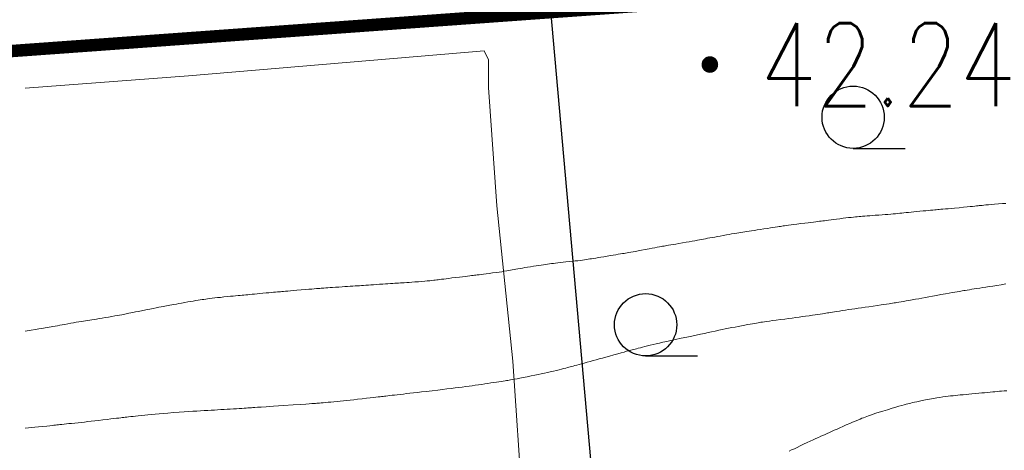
# Model space of a CAD drawing. Extents: x 39508475 to 39522402, y 3783947 to 3795549.
# Tile 29 of 256: x 39510000 to 39510024, y 3794294 to 3794304. Entities that reach past the tile are written whole.
import ezdxf
from ezdxf.enums import TextEntityAlignment as Align

# ---------------------------------------------------------------- set-up
doc = ezdxf.new("R2010")
doc.units = 0
doc.linetypes.add('X3', pattern=[5, 4, -1])
doc.layers.get('0').update_dxf_attribs({"linetype": 'CONTINUOUS'})
for name, color, linetype in [('DLSS', 4, 'CONTINUOUS'), ('GCD', 1, 'CONTINUOUS'), ('JCDL_DGX', 30, 'CONTINUOUS'), ('ZBTZ', 3, 'CONTINUOUS'), ('断面线', 2, 'CONTINUOUS')]:
    doc.layers.add(name, color=color, linetype=linetype)
doc.styles.add('HZ', font='rs', dxfattribs={"width": 0.8, "bigfont": 'hztxt'})
doc.linetypes.add('X4', pattern='A,0,-1e-09,[149,symbolx.shx,S=0.15,R=0,X=0,Y=0],-1.6', length=1.6)

# ---------------------------------------------------------------- blocks, each defined once
blk = doc.blocks.new('9330003')
at = {"color": 0}
blk.add_line((0, -0.75), (1.25, -0.75), dxfattribs=at)
blk.add_circle((0, 0), 0.75, dxfattribs=at)
blk = doc.blocks.new('gc200')
at = {"const_width": 0.2}
blk.add_lwpolyline([(-0.1, 0, 1), (0.1, 0, 1)], format="xyb", close=True, dxfattribs=at)

msp = doc.modelspace()

# ---------------------------------------------------------------- linework, layer by layer
at = {"layer": 'DLSS', "linetype": 'X3', "const_width": 0.3, "flags": 128}
msp.add_lwpolyline([(39509115.83491, 3794201.06317), (39509126.55477, 3794210.45786), (39509130.51645, 3794212.39892), (39509159.51346, 3794215.03875), (39509207.40211, 3794218.07486), (39509225.30682, 3794219.3266), (39509228.88011, 3794222.19936), (39509238.6678, 3794234.85502), (39509242.86251, 3794239.51355), (39509257.02184, 3794243.48767), (39509261.91569, 3794243.64296), (39509289.12945, 3794241.93669), (39509315.64685, 3794240.14964), (39509332.75644, 3794241.46991), (39509358.18356, 3794240.22775), (39509379.27259, 3794241.62566), (39509386.18611, 3794243.10086), (39509391.15764, 3794243.10086), (39509400.47925, 3794243.02322), (39509412.38861, 3794242.17313), (39509417.74853, 3794241.62963), (39509421.7879, 3794241.78491), (39509427.69158, 3794242.4837), (39509444.41727, 3794243.49631), (39509465.80709, 3794243.8098), (39509489.91103, 3794245.05208), (39509517.2818, 3794246.99312), (39509553.9022, 3794250.41078), (39509589.12197, 3794254.9263), (39509630.63833, 3794256.99329), (39509680.16049, 3794263.82929), (39509707.62118, 3794265.56804), (39509737.86388, 3794269.93302), (39509794.70316, 3794276.15403), (39509850.66557, 3794282.62754), (39509880.16374, 3794286.35696), (39509954.7622, 3794297.42352), (39509964.21347, 3794301.81731), (39509969.9282, 3794302.14685), (39509974.54394, 3794302.14685), (39509978.17059, 3794302.14685), (39510023.11311, 3794305.38856), (39510088.4093, 3794314.72115), (39510113.14818, 3794318.86658), (39510126.22235, 3794322.50133), (39510146.96289, 3794323.37704), (39510152.85059, 3794324.06937), (39510158.39196, 3794324.24245), (39510167.13694, 3794324.58862), (39510192.46151, 3794325.19962), (39510213.7981, 3794325.72108), (39510219.59923, 3794326.67304), (39510232.6734, 3794327.45191), (39510260.06199, 3794328.23403), (39510275.49099, 3794329.01616), (39510282.07137, 3794329.01616), (39510298.4572, 3794329.01616), (39510315.18874, 3794329.96812), (39510324.10689, 3794330.66045), (39510329.9946, 3794331.09316), (39510345.52681, 3794332.48107), (39510368.32346, 3794333.43303), (39510394.05735, 3794334.64786), (39510406.00594, 3794336.3787), (39510417.98073, 3794338.02494), (39510452.54562, 3794337.59495), (39510479.78196, 3794337.59495), (39510543.88737, 3794336.29021), (39510556.54105, 3794336.29021), (39510581.31334, 3794336.5755), (39510618.07159, 3794335.43437), (39510652.44832, 3794335.43437), (39510686.25779, 3794334.29324), (39510720.16144, 3794334.10306), (39510731.95885, 3794334.10306), (39510761.49667, 3794334.57853), (39510795.67906, 3794334.00867), (39510826.72559, 3794333.05773), (39510851.78793, 3794333.24763), (39510863.29993, 3794332.96235), (39510872.81399, 3794332.96235), (39510879.28354, 3794332.96235), (39510904.25142, 3794334.68248), (39510911.4821, 3794334.68248), (39510945.95909, 3794333.15468), (39510980.63469, 3794333.24978), (39511012.8349, 3794333.44196), (39511047.12356, 3794333.63215), (39511082.55429, 3794334.48799), (39511110.90615, 3794335.43893), (39511139.01686, 3794333.15668), (39511167.68643, 3794331.15756), (39511206.73306, 3794327.91649), (39511240.07003, 3794325.43789), (39511276.54237, 3794319.63185), (39511308.7302, 3794313.92021), (39511343.5952, 3794306.68404), (39511391.97605, 3794294.40404), (39511438.25927, 3794284.49665), (39511464.71904, 3794278.31282), (39511487.58485, 3794272.97939), (39511519.49325, 3794265.93385), (39511557.88793, 3794257.24632), (39511582.13035, 3794253.86736), (39511626.90746, 3794244.6447), (39511638.75233, 3794243.03028), (39511652.34701, 3794240.60866), (39511681.84907, 3794233.47304), (39511694.36696, 3794234.68385), (39511704.89158, 3794235.23448), (39511713.97404, 3794237.88499), (39511732.37087, 3794243.38601), (39511778.62181, 3794247.98241), (39511821.93597, 3794253.29104), (39511832.70661, 3794255.42448), (39511837.05448, 3794256.48442), (39511843.94745, 3794257.22638), (39511884.35086, 3794263.798), (39511944.43671, 3794272.07796), (39511959.43624, 3794278.03052), (39511964.42039, 3794279.51443), (39511972.798, 3794281.8463), (39511984.56908, 3794284.07217), (39512007.92628, 3794289.3808), (39512054.95431, 3794294.47983), (39512090.72123, 3794299.15106), (39512102.49231, 3794301.16494), (39512112.4606, 3794301.58891), (39512113.8392, 3794302.11889)], dxfattribs=at)
at = {"layer": 'JCDL_DGX', "color": 42, "linetype": 'Continuous', "lineweight": 15, "true_color": 0xc28700}
for points in [[(39510000, 3794296.956), (39510000.1439, 3794296.97773), (39510000.2518, 3794296.99419), (39510000.33083, 3794297.00648), (39510000.39, 3794297.016), (39510000.44017, 3794297.02426), (39510000.4854, 3794297.03185), (39510000.52951, 3794297.03942), (39510000.57639, 3794297.04762), (39510000.62386, 3794297.05599), (39510000.67016, 3794297.06418), (39510000.71953, 3794297.07295), (39510000.776, 3794297.083), (39510000.83485, 3794297.09356), (39510000.89317, 3794297.10423), (39510000.95636, 3794297.11601), (39510001.02951, 3794297.12984), (39510001.10297, 3794297.14369), (39510001.16732, 3794297.15552), (39510001.22782, 3794297.16629), (39510001.29, 3794297.177), (39510001.3501, 3794297.18713), (39510001.40279, 3794297.19573), (39510001.4524, 3794297.20346), (39510001.50345, 3794297.21106), (39510001.55468, 3794297.21866), (39510001.60497, 3794297.22637), (39510001.65895, 3794297.23492), (39510001.721, 3794297.245), (39510001.78613, 3794297.25568), (39510001.85168, 3794297.26649), (39510001.92381, 3794297.27846), (39510002.00826, 3794297.29254), (39510002.09185, 3794297.30657), (39510002.16074, 3794297.31836), (39510002.22017, 3794297.32884), (39510002.276, 3794297.339), (39510002.32699, 3794297.34847), (39510002.36829, 3794297.35635), (39510002.40294, 3794297.36325), (39510002.43445, 3794297.36983), (39510002.46614, 3794297.37651), (39510002.50147, 3794297.38379), (39510002.54405, 3794297.39241), (39510002.597, 3794297.403), (39510002.65631, 3794297.41485), (39510002.72277, 3794297.42817), (39510002.80319, 3794297.44435), (39510002.90345, 3794297.46455), (39510003.00411, 3794297.48479), (39510003.08604, 3794297.50112), (39510003.15535, 3794297.51473), (39510003.219, 3794297.527), (39510003.27693, 3794297.53805), (39510003.32475, 3794297.54705), (39510003.36613, 3794297.55468), (39510003.40511, 3794297.5617), (39510003.44377, 3794297.56861), (39510003.48395, 3794297.57584), (39510003.52952, 3794297.58409), (39510003.584, 3794297.594), (39510003.64209, 3794297.60461), (39510003.70119, 3794297.61551), (39510003.76691, 3794297.62773), (39510003.84442, 3794297.64222), (39510003.92216, 3794297.65666), (39510003.98873, 3794297.66863), (39510004.04945, 3794297.67908), (39510004.11, 3794297.689), (39510004.16749, 3794297.69818), (39510004.2167, 3794297.70581), (39510004.26156, 3794297.7125), (39510004.30627, 3794297.71888), (39510004.35114, 3794297.7251), (39510004.39657, 3794297.73116), (39510004.44687, 3794297.73761), (39510004.506, 3794297.745), (39510004.56876, 3794297.75262), (39510004.63269, 3794297.75997), (39510004.70386, 3794297.7677), (39510004.78786, 3794297.77647), (39510004.87187, 3794297.7851), (39510004.94308, 3794297.79235), (39510005.0071, 3794297.79878), (39510005.07, 3794297.805), (39510005.12933, 3794297.81078), (39510005.17993, 3794297.81556), (39510005.22581, 3794297.81969), (39510005.2713, 3794297.82358), (39510005.31658, 3794297.82743), (39510005.3617, 3794297.83136), (39510005.41086, 3794297.83577), (39510005.468, 3794297.841), (39510005.52797, 3794297.84654), (39510005.58777, 3794297.85213), (39510005.65296, 3794297.85828), (39510005.72879, 3794297.8655), (39510005.80423, 3794297.87267), (39510005.868, 3794297.87866), (39510005.92511, 3794297.88393), (39510005.981, 3794297.889), (39510006.03321, 3794297.89369), (39510006.07653, 3794297.89753), (39510006.11427, 3794297.90082), (39510006.15011, 3794297.90389), (39510006.18635, 3794297.90697), (39510006.22554, 3794297.9103), (39510006.27161, 3794297.91421), (39510006.328, 3794297.919), (39510006.39068, 3794297.9243), (39510006.46036, 3794297.93015), (39510006.54412, 3794297.93714), (39510006.64814, 3794297.94579), (39510006.75197, 3794297.9544), (39510006.83502, 3794297.9613), (39510006.90336, 3794297.96697), (39510006.964, 3794297.972), (39510007.01804, 3794297.9765), (39510007.06158, 3794297.98019), (39510007.09784, 3794297.98335), (39510007.13049, 3794297.98627), (39510007.16288, 3794297.98913), (39510007.19815, 3794297.99203), (39510007.23981, 3794297.99523), (39510007.291, 3794297.999), (39510007.34666, 3794298.00294), (39510007.40513, 3794298.00681), (39510007.47211, 3794298.01096), (39510007.55274, 3794298.01573), (39510007.63419, 3794298.02053), (39510007.70424, 3794298.02477), (39510007.76852, 3794298.0288), (39510007.833, 3794298.033), (39510007.89471, 3794298.03709), (39510007.94857, 3794298.04072), (39510007.99896, 3794298.0442), (39510008.0505, 3794298.04783), (39510008.102, 3794298.05148), (39510008.15223, 3794298.05501), (39510008.20577, 3794298.05875), (39510008.267, 3794298.063), (39510008.33057, 3794298.06742), (39510008.39288, 3794298.0718), (39510008.45966, 3794298.07654), (39510008.53633, 3794298.08203), (39510008.61271, 3794298.08746), (39510008.67838, 3794298.09203), (39510008.73861, 3794298.09608), (39510008.799, 3794298.1), (39510008.8564, 3794298.10362), (39510008.9054, 3794298.10653), (39510008.94988, 3794298.10894), (39510008.99404, 3794298.1111), (39510009.03828, 3794298.1133), (39510009.08308, 3794298.11585), (39510009.13268, 3794298.119), (39510009.191, 3794298.123), (39510009.25306, 3794298.12741), (39510009.31673, 3794298.13211), (39510009.38808, 3794298.13757), (39510009.47269, 3794298.1442), (39510009.55688, 3794298.15094), (39510009.62667, 3794298.15684), (39510009.6874, 3794298.16235), (39510009.745, 3794298.168), (39510009.79805, 3794298.17345), (39510009.84169, 3794298.17822), (39510009.87924, 3794298.1827), (39510009.91439, 3794298.18729), (39510009.94959, 3794298.192), (39510009.98734, 3794298.19688), (39510010.03137, 3794298.2024), (39510010.085, 3794298.209), (39510010.14378, 3794298.21622), (39510010.20712, 3794298.22406), (39510010.28133, 3794298.23332), (39510010.372, 3794298.24468), (39510010.46257, 3794298.25603), (39510010.53645, 3794298.26523), (39510010.59917, 3794298.27296), (39510010.657, 3794298.28), (39510010.70955, 3794298.28633), (39510010.75245, 3794298.29139), (39510010.78892, 3794298.29555), (39510010.82259, 3794298.29924), (39510010.85621, 3794298.30295), (39510010.89249, 3794298.3072), (39510010.93501, 3794298.31242), (39510010.987, 3794298.319), (39510011.04377, 3794298.32628), (39510011.10428, 3794298.33415), (39510011.17448, 3794298.34339), (39510011.25971, 3794298.35469), (39510011.34536, 3794298.36619), (39510011.41715, 3794298.3762), (39510011.48066, 3794298.38552), (39510011.542, 3794298.395), (39510011.59938, 3794298.40419), (39510011.64802, 3794298.4124), (39510011.69174, 3794298.42032), (39510011.73471, 3794298.42865), (39510011.77748, 3794298.43702), (39510011.82048, 3794298.44505), (39510011.86773, 3794298.45348), (39510011.923, 3794298.463), (39510011.98102, 3794298.47286), (39510012.03861, 3794298.48256), (39510012.10111, 3794298.493), (39510012.17355, 3794298.50502), (39510012.24616, 3794298.51695), (39510012.30931, 3794298.52705), (39510012.36812, 3794298.53611), (39510012.428, 3794298.545), (39510012.48554, 3794298.55335), (39510012.53556, 3794298.56038), (39510012.58211, 3794298.56664), (39510012.62949, 3794298.57273), (39510012.677, 3794298.57872), (39510012.72405, 3794298.58457), (39510012.77502, 3794298.59083), (39510012.834, 3794298.598), (39510012.89589, 3794298.60537), (39510012.95778, 3794298.61238), (39510013.02545, 3794298.61965), (39510013.10432, 3794298.6278), (39510013.18298, 3794298.63596), (39510013.24989, 3794298.6433), (39510013.31032, 3794298.65043), (39510013.37, 3794298.658), (39510013.42628, 3794298.6654), (39510013.47398, 3794298.67192), (39510013.51683, 3794298.67808), (39510013.55891, 3794298.68446), (39510013.601, 3794298.69097), (39510013.64388, 3794298.69765), (39510013.69163, 3794298.70513), (39510013.748, 3794298.714), (39510013.80801, 3794298.72355), (39510013.86941, 3794298.73356), (39510013.93806, 3794298.74503), (39510014.01934, 3794298.75883), (39510014.10046, 3794298.77264), (39510014.1685, 3794298.78417), (39510014.22875, 3794298.79429), (39510014.287, 3794298.804), (39510014.34124, 3794298.81298), (39510014.38641, 3794298.82036), (39510014.426, 3794298.8267), (39510014.46386, 3794298.83263), (39510014.50186, 3794298.83864), (39510014.542, 3794298.84527), (39510014.5882, 3794298.85319), (39510014.644, 3794298.863), (39510014.70486, 3794298.8739), (39510014.77008, 3794298.88595), (39510014.8461, 3794298.90037), (39510014.93867, 3794298.91822), (39510015.03097, 3794298.93604), (39510015.10594, 3794298.95039), (39510015.16916, 3794298.9623), (39510015.227, 3794298.973), (39510015.27928, 3794298.98258), (39510015.32164, 3794298.99028), (39510015.35722, 3794298.99669), (39510015.38961, 3794299.00244), (39510015.42199, 3794299.00814), (39510015.45753, 3794299.0144), (39510015.49982, 3794299.02184), (39510015.552, 3794299.031), (39510015.6094, 3794299.04103), (39510015.67131, 3794299.05173), (39510015.74389, 3794299.06415), (39510015.8326, 3794299.07923), (39510015.92209, 3794299.09447), (39510015.99762, 3794299.10747), (39510016.06511, 3794299.11928), (39510016.131, 3794299.131), (39510016.1931, 3794299.14217), (39510016.24639, 3794299.15189), (39510016.29512, 3794299.16096), (39510016.34384, 3794299.17022), (39510016.39235, 3794299.17945), (39510016.4403, 3794299.18845), (39510016.49212, 3794299.19804), (39510016.552, 3794299.209), (39510016.61437, 3794299.22038), (39510016.67556, 3794299.23156), (39510016.74119, 3794299.24355), (39510016.81659, 3794299.25734), (39510016.89199, 3794299.27106), (39510016.95759, 3794299.28277), (39510017.01872, 3794299.29342), (39510017.081, 3794299.304), (39510017.14079, 3794299.314), (39510017.19259, 3794299.32247), (39510017.24056, 3794299.33007), (39510017.28915, 3794299.33754), (39510017.3379, 3794299.34495), (39510017.38649, 3794299.35238), (39510017.43944, 3794299.36051), (39510017.501, 3794299.37), (39510017.56615, 3794299.38002), (39510017.63256, 3794299.39014), (39510017.70657, 3794299.40131), (39510017.79399, 3794299.41444), (39510017.88061, 3794299.42743), (39510017.95163, 3794299.43813), (39510018.01242, 3794299.44735), (39510018.069, 3794299.456), (39510018.12049, 3794299.46394), (39510018.16218, 3794299.47051), (39510018.19716, 3794299.4762), (39510018.22896, 3794299.48158), (39510018.26085, 3794299.4869), (39510018.29617, 3794299.4924), (39510018.33851, 3794299.49861), (39510018.391, 3794299.506), (39510018.4494, 3794299.51396), (39510018.51396, 3794299.52231), (39510018.59121, 3794299.53184), (39510018.68688, 3794299.54331), (39510018.7829, 3794299.55475), (39510018.86153, 3794299.56418), (39510018.92867, 3794299.57233), (39510018.991, 3794299.58), (39510019.04801, 3794299.58705), (39510019.09516, 3794299.59287), (39510019.13607, 3794299.59791), (39510019.17474, 3794299.60266), (39510019.2132, 3794299.6074), (39510019.25337, 3794299.61239), (39510019.29912, 3794299.61811), (39510019.354, 3794299.625), (39510019.41281, 3794299.63246), (39510019.47336, 3794299.64033), (39510019.54143, 3794299.64936), (39510019.62234, 3794299.66026), (39510019.70344, 3794299.67109), (39510019.77223, 3794299.67987), (39510019.83413, 3794299.68726), (39510019.895, 3794299.694), (39510019.95234, 3794299.70006), (39510020.00099, 3794299.7049), (39510020.04477, 3794299.70886), (39510020.08783, 3794299.71237), (39510020.131, 3794299.71575), (39510020.17516, 3794299.71926), (39510020.22454, 3794299.72324), (39510020.283, 3794299.728), (39510020.34523, 3794299.73299), (39510020.40876, 3794299.73783), (39510020.47965, 3794299.74297), (39510020.56345, 3794299.74883), (39510020.64756, 3794299.75475), (39510020.71962, 3794299.76011), (39510020.78538, 3794299.76537), (39510020.851, 3794299.771), (39510020.91349, 3794299.77658), (39510020.9675, 3794299.78166), (39510021.0174, 3794299.78667), (39510021.06779, 3794299.79205), (39510021.11803, 3794299.79748), (39510021.16733, 3794299.80264), (39510021.22022, 3794299.808), (39510021.281, 3794299.814), (39510021.34437, 3794299.8202), (39510021.40697, 3794299.82631), (39510021.4746, 3794299.83288), (39510021.55272, 3794299.84045), (39510021.63028, 3794299.84793), (39510021.69585, 3794299.85419), (39510021.75456, 3794299.8597), (39510021.812, 3794299.865), (39510021.86564, 3794299.86989), (39510021.91004, 3794299.87384), (39510021.9486, 3794299.87716), (39510021.9851, 3794299.88019), (39510022.02199, 3794299.88323), (39510022.06202, 3794299.88666), (39510022.10917, 3794299.89081), (39510022.167, 3794299.896), (39510022.23144, 3794299.90183), (39510022.30342, 3794299.90838), (39510022.3903, 3794299.91632), (39510022.49846, 3794299.92624), (39510022.60631, 3794299.93619), (39510022.69204, 3794299.94422), (39510022.76186, 3794299.95093), (39510022.823, 3794299.957), (39510022.87698, 3794299.96251), (39510022.91993, 3794299.9671), (39510022.95494, 3794299.97114), (39510022.98566, 3794299.97501), (39510023.01626, 3794299.97884), (39510023.0509, 3794299.98271), (39510023.09312, 3794299.98698), (39510023.146, 3794299.992), (39510023.20515, 3794299.99739), (39510023.27089, 3794300.00305), (39510023.34992, 3794300.00953), (39510023.44805, 3794300.01734), (39510023.54666, 3794300.02503), (39510023.6275, 3794300.03107)], [(39510023.62199, 3794298.08963), (39510023.50762, 3794298.07117), (39510023.40754, 3794298.05515), (39510023.312, 3794298.04), (39510023.22223, 3794298.02584), (39510023.14379, 3794298.01354), (39510023.07029, 3794298.0021), (39510022.99499, 3794297.99046), (39510022.92266, 3794297.97927), (39510022.86028, 3794297.9695), (39510022.80284, 3794297.96036), (39510022.745, 3794297.951), (39510022.69067, 3794297.94214), (39510022.64643, 3794297.93489), (39510022.60894, 3794297.92868), (39510022.57447, 3794297.92291), (39510022.53961, 3794297.91702), (39510022.50064, 3794297.91034), (39510022.45359, 3794297.9022), (39510022.395, 3794297.892), (39510022.3296, 3794297.88052), (39510022.25699, 3794297.86757), (39510022.16977, 3794297.85182), (39510022.06152, 3794297.83213), (39510021.95137, 3794297.81208), (39510021.857, 3794297.79496), (39510021.7709, 3794297.77942), (39510021.685, 3794297.764), (39510021.6017, 3794297.74906), (39510021.52538, 3794297.73534), (39510021.44947, 3794297.72165), (39510021.36739, 3794297.7068), (39510021.28757, 3794297.69242), (39510021.22016, 3794297.68045), (39510021.15989, 3794297.66999), (39510021.101, 3794297.66), (39510021.04634, 3794297.65085), (39510021.00195, 3794297.64352), (39510020.96451, 3794297.63748), (39510020.93027, 3794297.63211), (39510020.89575, 3794297.62677), (39510020.85722, 3794297.62086), (39510020.81078, 3794297.61378), (39510020.753, 3794297.605), (39510020.68875, 3794297.59533), (39510020.61802, 3794297.58491), (39510020.53365, 3794297.5727), (39510020.42939, 3794297.55777), (39510020.32338, 3794297.54261), (39510020.23241, 3794297.52947), (39510020.14921, 3794297.51731), (39510020.066, 3794297.505), (39510019.98527, 3794297.49298), (39510019.91135, 3794297.48189), (39510019.83791, 3794297.4708), (39510019.75856, 3794297.45872), (39510019.68133, 3794297.44694), (39510019.61584, 3794297.43693), (39510019.55692, 3794297.4279), (39510019.499, 3794297.419), (39510019.44494, 3794297.41066), (39510019.40054, 3794297.40372), (39510019.36243, 3794297.39767), (39510019.32685, 3794297.39192), (39510019.29119, 3794297.38617), (39510019.2528, 3794297.38014), (39510019.20787, 3794297.37326), (39510019.153, 3794297.365), (39510019.09387, 3794297.35617), (39510019.03293, 3794297.34718), (39510018.96433, 3794297.33717), (39510018.88273, 3794297.32534), (39510018.7989, 3794297.31327), (39510018.72192, 3794297.30231), (39510018.64517, 3794297.29154), (39510018.562, 3794297.28), (39510018.4767, 3794297.26832), (39510018.39195, 3794297.25703), (39510018.29987, 3794297.24511), (39510018.19308, 3794297.23156), (39510018.08822, 3794297.21823), (39510018.00342, 3794297.20711), (39510017.93241, 3794297.19735), (39510017.868, 3794297.188), (39510017.81012, 3794297.17936), (39510017.76364, 3794297.17226), (39510017.72514, 3794297.16617), (39510017.69069, 3794297.16048), (39510017.65659, 3794297.1547), (39510017.61935, 3794297.14828), (39510017.57525, 3794297.14057), (39510017.521, 3794297.131), (39510017.46259, 3794297.12059), (39510017.40289, 3794297.10972), (39510017.3362, 3794297.09734), (39510017.2573, 3794297.0825), (39510017.1763, 3794297.06713), (39510017.10171, 3794297.05276), (39510017.02709, 3794297.03813), (39510016.946, 3794297.022), (39510016.86448, 3794297.0056), (39510016.78825, 3794296.98996), (39510016.71063, 3794296.9737), (39510016.625, 3794296.95544), (39510016.5377, 3794296.93675), (39510016.45376, 3794296.91884), (39510016.36563, 3794296.90011), (39510016.266, 3794296.879), (39510016.1618, 3794296.85697), (39510016.0565, 3794296.8348), (39510015.94016, 3794296.8104), (39510015.80359, 3794296.78183), (39510015.66806, 3794296.75336), (39510015.55568, 3794296.72935), (39510015.45784, 3794296.70791), (39510015.365, 3794296.687), (39510015.27801, 3794296.66708), (39510015.20218, 3794296.64938), (39510015.13133, 3794296.63241), (39510015.05895, 3794296.61466), (39510014.98955, 3794296.59748), (39510014.92983, 3794296.58262), (39510014.87502, 3794296.56888), (39510014.82, 3794296.555), (39510014.76841, 3794296.54192), (39510014.72646, 3794296.53118), (39510014.69102, 3794296.52196), (39510014.65855, 3794296.51336), (39510014.62576, 3794296.5046), (39510014.58915, 3794296.49477), (39510014.54498, 3794296.48286), (39510014.49, 3794296.468), (39510014.42873, 3794296.45135), (39510014.36092, 3794296.4327), (39510014.27969, 3794296.41014), (39510014.17905, 3794296.38203), (39510014.07672, 3794296.35342), (39510013.98917, 3794296.32903), (39510013.90942, 3794296.30692), (39510013.83, 3794296.285), (39510013.75308, 3794296.26382), (39510013.68276, 3794296.24448), (39510013.61298, 3794296.22534), (39510013.5377, 3794296.20471), (39510013.46452, 3794296.18468), (39510013.40265, 3794296.16779), (39510013.34723, 3794296.15271), (39510013.293, 3794296.138), (39510013.24249, 3794296.1243), (39510013.20108, 3794296.113), (39510013.16563, 3794296.10324), (39510013.13263, 3794296.09407), (39510013.09962, 3794296.08498), (39510013.06412, 3794296.07553), (39510013.02263, 3794296.06482), (39510012.972, 3794296.052), (39510012.91757, 3794296.03838), (39510012.86181, 3794296.02465), (39510012.79939, 3794296.00951), (39510012.72543, 3794295.99176), (39510012.64944, 3794295.97372), (39510012.57941, 3794295.9575), (39510012.50928, 3794295.94173), (39510012.433, 3794295.925), (39510012.35459, 3794295.90812), (39510012.27646, 3794295.89178), (39510012.19134, 3794295.87449), (39510012.09239, 3794295.85482), (39510011.99518, 3794295.8357), (39510011.91656, 3794295.82045), (39510011.85072, 3794295.80798), (39510011.791, 3794295.797), (39510011.73733, 3794295.78732), (39510011.69423, 3794295.77976), (39510011.65853, 3794295.77379), (39510011.62658, 3794295.76877), (39510011.59489, 3794295.7639), (39510011.56016, 3794295.7585), (39510011.51889, 3794295.75203), (39510011.468, 3794295.744), (39510011.41311, 3794295.73534), (39510011.3568, 3794295.72652), (39510011.2937, 3794295.71669), (39510011.21886, 3794295.70508), (39510011.14191, 3794295.69324), (39510011.07089, 3794295.68256), (39510010.99963, 3794295.67211), (39510010.922, 3794295.661), (39510010.84387, 3794295.64997), (39510010.77075, 3794295.63983), (39510010.69619, 3794295.62973), (39510010.61388, 3794295.61877), (39510010.52972, 3794295.6077), (39510010.44823, 3794295.59717), (39510010.36202, 3794295.58624), (39510010.264, 3794295.574), (39510010.16097, 3794295.56132), (39510010.05596, 3794295.54874), (39510009.93899, 3794295.5351), (39510009.80085, 3794295.5193), (39510009.66343, 3794295.50365), (39510009.54917, 3794295.49057), (39510009.44926, 3794295.47906), (39510009.354, 3794295.468), (39510009.26445, 3794295.45757), (39510009.18598, 3794295.44843), (39510009.11218, 3794295.43982), (39510009.0363, 3794295.43097), (39510008.96345, 3794295.42247), (39510008.901, 3794295.41521), (39510008.84396, 3794295.40859), (39510008.787, 3794295.402), (39510008.73372, 3794295.39584), (39510008.69052, 3794295.39085), (39510008.65419, 3794295.38666), (39510008.62105, 3794295.38283), (39510008.58756, 3794295.37898), (39510008.54988, 3794295.37467), (39510008.50414, 3794295.36947), (39510008.447, 3794295.363), (39510008.38304, 3794295.35576), (39510008.31167, 3794295.34766), (39510008.22562, 3794295.33787), (39510008.11857, 3794295.32569), (39510008.00966, 3794295.31336), (39510007.91661, 3794295.30301), (39510007.83204, 3794295.29385), (39510007.748, 3794295.285), (39510007.66669, 3794295.27657), (39510007.59237, 3794295.26903), (39510007.51867, 3794295.26173), (39510007.43917, 3794295.25402), (39510007.36192, 3794295.24662), (39510007.29663, 3794295.24047), (39510007.23817, 3794295.23511), (39510007.181, 3794295.23), (39510007.12836, 3794295.22536), (39510007.08696, 3794295.22178), (39510007.05384, 3794295.21899), (39510007.02552, 3794295.21669), (39510006.99601, 3794295.21438), (39510006.9584, 3794295.21153), (39510006.90852, 3794295.20782), (39510006.843, 3794295.203), (39510006.75801, 3794295.19693), (39510006.635, 3794295.18854), (39510006.45937, 3794295.17684), (39510006.21993, 3794295.16107), (39510005.98063, 3794295.14534), (39510005.80552, 3794295.13378), (39510005.6835, 3794295.12566), (39510005.6, 3794295.12), (39510005.53607, 3794295.1156), (39510005.48754, 3794295.11221), (39510005.45114, 3794295.10959), (39510005.4228, 3794295.10744), (39510005.39563, 3794295.10539), (39510005.36361, 3794295.10312), (39510005.32335, 3794295.10039), (39510005.272, 3794295.097), (39510005.21605, 3794295.09337), (39510005.15852, 3794295.08975), (39510005.09391, 3794295.08578), (39510005.01716, 3794295.08115), (39510004.93823, 3794295.07642), (39510004.86543, 3794295.07207), (39510004.79245, 3794295.06772), (39510004.713, 3794295.063), (39510004.63303, 3794295.0583), (39510004.55807, 3794295.05405), (39510004.48155, 3794295.04988), (39510004.39696, 3794295.04543), (39510004.31056, 3794295.04081), (39510004.22725, 3794295.036), (39510004.13947, 3794295.03054), (39510004.04, 3794295.024), (39510003.93581, 3794295.01695), (39510003.8303, 3794295.00956), (39510003.71352, 3794295.00112), (39510003.57623, 3794294.99097), (39510003.43962, 3794294.9807), (39510003.32542, 3794294.97176), (39510003.22479, 3794294.96345), (39510003.128, 3794294.955), (39510003.03658, 3794294.94672), (39510002.95611, 3794294.93907), (39510002.87995, 3794294.93138), (39510002.8012, 3794294.92299), (39510002.72553, 3794294.91478), (39510002.66093, 3794294.90776), (39510002.60226, 3794294.90136), (39510002.544, 3794294.895), (39510002.48964, 3794294.88902), (39510002.44558, 3794294.88409), (39510002.40855, 3794294.87981), (39510002.37483, 3794294.87578), (39510002.34081, 3794294.87167), (39510002.30268, 3794294.86714), (39510002.25653, 3794294.86172), (39510002.199, 3794294.855), (39510002.13486, 3794294.8475), (39510002.06388, 3794294.83913), (39510001.97888, 3794294.82904), (39510001.87358, 3794294.81648), (39510001.76646, 3794294.80375), (39510001.67463, 3794294.793), (39510001.59076, 3794294.78339), (39510001.507, 3794294.774), (39510001.42576, 3794294.76503), (39510001.35133, 3794294.757), (39510001.27732, 3794294.74922), (39510001.19731, 3794294.74102), (39510001.11947, 3794294.73307), (39510001.05366, 3794294.72629), (39510000.99471, 3794294.72012), (39510000.937, 3794294.714), (39510000.88328, 3794294.70825), (39510000.83929, 3794294.70349), (39510000.80173, 3794294.69937), (39510000.76686, 3794294.69547), (39510000.73191, 3794294.69158), (39510000.69407, 3794294.68746), (39510000.64954, 3794294.68272), (39510000.595, 3794294.677), (39510000.52175, 3794294.66944), (39510000.40699, 3794294.65781), (39510000.23657, 3794294.64068), (39510000, 3794294.617)], [(39510023.65, 3794295.52), (39510023.58104, 3794295.51486), (39510023.52191, 3794295.51003), (39510023.46789, 3794295.50507), (39510023.41393, 3794295.49958), (39510023.36019, 3794295.494), (39510023.30703, 3794295.48868), (39510023.24951, 3794295.48317), (39510023.183, 3794295.477), (39510023.11375, 3794295.47067), (39510023.04595, 3794295.46457), (39510022.97337, 3794295.45813), (39510022.89011, 3794295.45083), (39510022.8067, 3794295.44347), (39510022.73359, 3794295.43676), (39510022.66478, 3794295.43012), (39510022.594, 3794295.423), (39510022.5256, 3794295.41603), (39510022.46573, 3794295.40999), (39510022.40948, 3794295.40439), (39510022.35174, 3794295.39872), (39510022.29384, 3794295.39276), (39510022.23702, 3794295.38609), (39510022.17606, 3794295.37804), (39510022.106, 3794295.368), (39510022.03252, 3794295.35693), (39510021.95871, 3794295.345), (39510021.87763, 3794295.33102), (39510021.78285, 3794295.31394), (39510021.68901, 3794295.29665), (39510021.61147, 3794295.28186), (39510021.54433, 3794295.26839), (39510021.481, 3794295.255), (39510021.423, 3794295.24236), (39510021.37589, 3794295.23174), (39510021.33614, 3794295.2223), (39510021.29978, 3794295.21314), (39510021.26326, 3794295.20362), (39510021.22292, 3794295.1928), (39510021.17469, 3794295.17958), (39510021.115, 3794295.163), (39510021.04831, 3794295.14414), (39510020.97378, 3794295.12239), (39510020.88383, 3794295.09547), (39510020.77185, 3794295.06145), (39510020.65979, 3794295.02708), (39510020.56955, 3794294.99885), (39510020.4945, 3794294.97462), (39510020.427, 3794294.952), (39510020.36634, 3794294.93124), (39510020.31698, 3794294.91398), (39510020.27523, 3794294.89892), (39510020.23692, 3794294.88459), (39510020.19901, 3794294.87006), (39510020.15878, 3794294.85431), (39510020.11229, 3794294.83575), (39510020.056, 3794294.813), (39510019.99549, 3794294.78817), (39510019.93317, 3794294.76181), (39510019.86308, 3794294.73134), (39510019.77974, 3794294.69443), (39510019.69584, 3794294.65709), (39510019.62368, 3794294.62498), (39510019.55745, 3794294.59553), (39510019.491, 3794294.566), (39510019.42756, 3794294.53779), (39510019.37264, 3794294.51328), (39510019.3218, 3794294.49049), (39510019.27035, 3794294.46733), (39510019.21883, 3794294.44405), (39510019.16771, 3794294.42083), (39510019.11226, 3794294.39549), (39510019.048, 3794294.366), (39510018.98058, 3794294.33493), (39510018.91322, 3794294.30365), (39510018.83963, 3794294.2692), (39510018.75394, 3794294.22887), (39510018.66843, 3794294.18859), (39510018.59554, 3794294.15435), (39510018.52946, 3794294.12347), (39510018.464, 3794294.093), (39510018.40218, 3794294.06421)]]:
    msp.add_lwpolyline(points, dxfattribs=at)
at = {"layer": 'ZBTZ', "color": 114, "linetype": 'X4', "lineweight": 0, "true_color": 0x009944}
msp.add_lwpolyline([(39510012.7, 3794283.817), (39510012.674, 3794286.027), (39510012.513, 3794287.965), (39510012.421, 3794289.751), (39510011.984, 3794292.776), (39510011.749, 3794296.227), (39510011.36, 3794299.967), (39510011.162, 3794302.823), (39510011.159, 3794303.487), (39510011.057, 3794303.707), (39510003.933, 3794303.101), (39510000, 3794302.801)], dxfattribs=at)
at = {"layer": '断面线', "linetype": 'Continuous', "flags": 128}
msp.add_lwpolyline([(39510002.67263, 3794416.62822), (39510008.09934, 3794355.75051), (39510019.317, 3794229.90879)], dxfattribs=at)

# ---------------------------------------------------------------- block references
at = {"layer": 'GCD', "linetype": 'Continuous'}
ref = msp.add_blockref('gc200', (39510016.4946, 3794303.373, 42.24), dxfattribs=at)
ref.add_attrib('height', '42.24', dxfattribs={"linetype": 'Continuous', "height": 2, "style": 'HZ', "width": 0.8}).set_placement((39510017.6946, 3794303.373, 42.24), align=Align.MIDDLE_LEFT)
at = {"layer": 'ZBTZ', "color": 114}
for p in [(39510019.946, 3794302.105), (39510014.947, 3794297.106)]:
    msp.add_blockref('9330003', p, dxfattribs=at)

doc.saveas('drawing.dxf')
